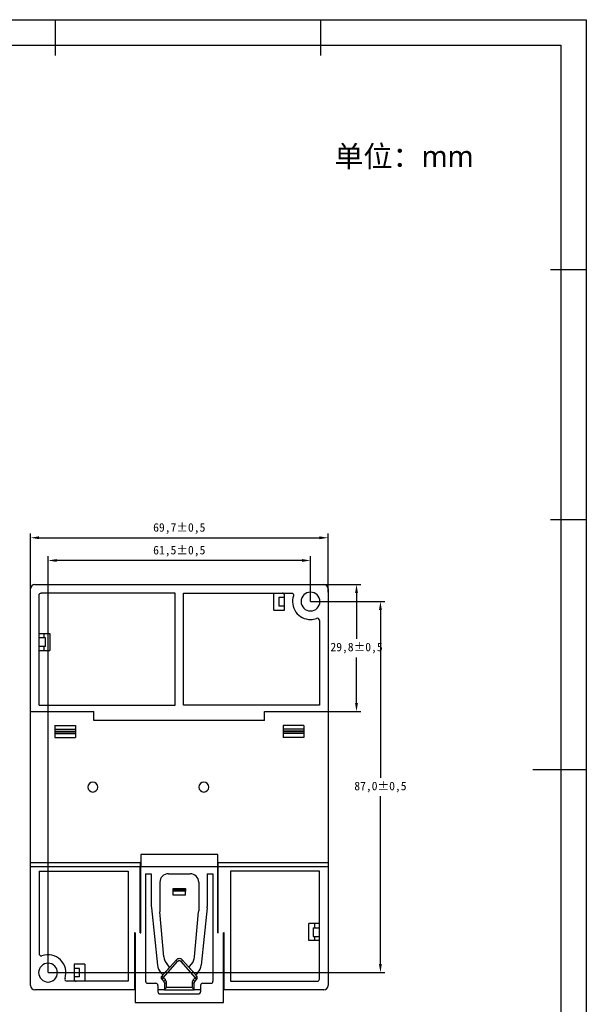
# Model space of a CAD drawing. Header units: millimetres. Extents: x 844 to 1341, y 0 to 352.
# Tile 11 of 11: x 1208 to 1341, y 121 to 352. Entities that reach past the tile are written whole.
import ezdxf

# ---------------------------------------------------------------- set-up
doc = ezdxf.new("R2010")
doc.units = ezdxf.units.MM
doc.header["$LTSCALE"] = 2
doc.header["$PDSIZE"] = -1
doc.layers.add('HMI-D4', color=250, linetype='Continuous')
doc.styles.add('样式 1', font='simhei.ttf', dxfattribs={"height": 1.8})
doc.dimstyles.new('ISO-25', dxfattribs={"dimtxt": 2.5, "dimasz": 2.5, "dimexe": 1.25, "dimexo": 0.625, "dimtad": 1, "dimtxsty": 'Standard', "dimcen": 2.5, "dimadec": 0, "dimazin": 0, "dimtfac": 1, "dimtmove": 0, "dimatfit": 3, "dimfxl": 1, "dimarcsym": 0})

# ---------------------------------------------------------------- blocks, each defined once
blk = doc.blocks.new('*D17')
at = {"layer": 'Defpoints', "color": 0}
for p in [(1280.6, 230.34), (1210.9, 217.57), (1280.6, 217.57)]:
    blk.add_point(p, dxfattribs=at)
at = {"layer": 'HMI-D4', "color": 0, "lineweight": -2}
for p, q in [((1210.9, 217.57), (1210.9, 231.34)), ((1280.6, 217.57), (1280.6, 231.34)), ((1212.9, 230.34), (1278.6, 230.34))]:
    blk.add_line(p, q, dxfattribs=at)
at = {"layer": 'HMI-D4', "color": 0}
for points in [[(1212.9, 230.67), (1212.9, 230), (1210.9, 230.34)], [(1278.6, 230.67), (1278.6, 230), (1280.6, 230.34)]]:
    blk.add_solid(points, dxfattribs=at)
at = {"layer": 'HMI-D4', "color": 0, "insert": (1245.75, 232.5), "char_height": 2, "attachment_point": 5}
blk.add_mtext('69,7±0,5', dxfattribs=at)
blk = doc.blocks.new('*D18')
at = {"layer": 'Defpoints', "color": 0}
for p in [(1277.93, 219.38), (1287.28, 219.38), (1280.6, 189.58)]:
    blk.add_point(p, dxfattribs=at)
at = {"layer": 'HMI-D4', "color": 0, "lineweight": -2}
for p, q in [((1277.93, 219.38), (1288.28, 219.38)), ((1287.28, 217.38), (1287.28, 206.63)), ((1287.28, 191.58), (1287.28, 202.3)), ((1280.6, 189.58), (1288.28, 189.58))]:
    blk.add_line(p, q, dxfattribs=at)
at = {"layer": 'HMI-D4', "color": 0}
for points in [[(1286.94, 217.38), (1287.61, 217.38), (1287.28, 219.38)], [(1286.94, 191.58), (1287.61, 191.58), (1287.28, 189.58)]]:
    blk.add_solid(points, dxfattribs=at)
at = {"layer": 'HMI-D4', "color": 0, "insert": (1287.28, 204.47), "char_height": 2, "attachment_point": 5}
blk.add_mtext('29,8±0,5', dxfattribs=at)
blk = doc.blocks.new('*D19')
at = {"layer": 'Defpoints', "color": 0}
for p in [(1215, 225.01), (1276.5, 215.38), (1215, 128.38)]:
    blk.add_point(p, dxfattribs=at)
at = {"layer": 'HMI-D4', "color": 0, "lineweight": -2}
for p, q in [((1215, 128.38), (1215, 226.01)), ((1274.5, 225.01), (1217, 225.01)), ((1276.5, 215.38), (1276.5, 226.01))]:
    blk.add_line(p, q, dxfattribs=at)
at = {"layer": 'HMI-D4', "color": 0}
for points in [[(1217, 225.34), (1217, 224.68), (1215, 225.01)], [(1274.5, 225.34), (1274.5, 224.68), (1276.5, 225.01)]]:
    blk.add_solid(points, dxfattribs=at)
at = {"layer": 'HMI-D4', "color": 0, "insert": (1245.75, 227.18), "char_height": 2, "attachment_point": 5}
blk.add_mtext('61,5±0,5', dxfattribs=at)
blk = doc.blocks.new('*D20')
at = {"layer": 'Defpoints', "color": 0}
for p in [(1276.5, 215.38), (1215, 128.38), (1292.88, 128.38)]:
    blk.add_point(p, dxfattribs=at)
at = {"layer": 'HMI-D4', "color": 0, "lineweight": -2}
for p, q in [((1276.5, 215.38), (1293.88, 215.38)), ((1292.88, 213.38), (1292.88, 174.05)), ((1292.88, 130.38), (1292.88, 169.72)), ((1215, 128.38), (1293.88, 128.38))]:
    blk.add_line(p, q, dxfattribs=at)
at = {"layer": 'HMI-D4', "color": 0}
for points in [[(1292.54, 213.38), (1293.21, 213.38), (1292.88, 215.38)], [(1292.54, 130.38), (1293.21, 130.38), (1292.88, 128.38)]]:
    blk.add_solid(points, dxfattribs=at)
at = {"layer": 'HMI-D4', "color": 0, "insert": (1292.88, 171.88), "char_height": 2, "attachment_point": 5}
blk.add_mtext('87,0±0,5', dxfattribs=at)

msp = doc.modelspace()

# ---------------------------------------------------------------- linework, layer by layer
at = {"color": 7, "linetype": 'Continuous', "lineweight": 25}
for p, q in [((1211.9, 219.38), (1279.6, 219.38)), ((1210.9, 189.58), (1210.9, 218.38)), ((1244.75, 217.38), (1213.4, 217.38)), ((1244.75, 191.09), (1244.75, 217.38)), ((1246.75, 191.09), (1246.75, 217.38)), ((1246.75, 217.38), (1272.04, 217.38)), ((1267.9, 213.38), (1267.9, 217.38)), ((1276.53, 217.58), (1276.46, 217.58)), ((1280.6, 218.38), (1280.6, 189.58)), ((1280.6, 218.38), (1280.6, 207.66)), ((1212.9, 191.09), (1212.9, 216.89)), ((1269.1, 216.38), (1270.4, 216.38)), ((1269.1, 216.38), (1269.1, 214.38)), ((1270.4, 213.38), (1270.4, 216.88)), ((1267.9, 213.38), (1270.4, 213.38)), ((1269.1, 214.38), (1270.4, 214.38)), ((1278.6, 210.97), (1278.6, 191.09)), ((1212.9, 207.88), (1215.4, 207.88)), ((1214.1, 206.88), (1214.1, 207.88)), ((1215.4, 207.88), (1215.4, 203.88)), ((1214.4, 206.88), (1212.9, 206.88)), ((1214.4, 204.88), (1214.4, 206.88)), ((1280.6, 207.66), (1280.6, 205.29)), ((1214.4, 204.88), (1212.9, 204.88)), ((1212.9, 203.88), (1215.4, 203.88)), ((1214.1, 203.88), (1214.1, 204.88)), ((1214.1, 203.93), (1214.15, 203.88)), ((1280.6, 205.29), (1280.6, 197.58)), ((1210.9, 189.58), (1225.75, 189.58)), ((1210.9, 154.18), (1210.9, 189.58)), ((1212.9, 191.09), (1244.75, 191.09)), ((1225.75, 187.48), (1225.75, 189.58)), ((1278.6, 191.09), (1246.75, 191.09)), ((1265.75, 187.48), (1265.75, 189.58)), ((1265.75, 189.58), (1280.6, 189.58)), ((1280.6, 189.58), (1280.6, 154.18)), ((1265.75, 187.48), (1225.75, 187.48)), ((1216.6, 186.33), (1221.4, 186.33)), ((1216.6, 186.33), (1216.6, 185.45)), ((1216.6, 185.45), (1221.4, 185.45)), ((1216.6, 185.45), (1216.6, 185)), ((1216.6, 185), (1216.6, 184.87)), ((1216.6, 185), (1221.4, 185)), ((1216.6, 184.87), (1221.4, 184.87)), ((1216.6, 184.87), (1216.6, 184.42)), ((1221.4, 186.33), (1221.4, 185.45)), ((1221.4, 185.45), (1221.4, 185)), ((1221.4, 185), (1221.4, 184.87)), ((1221.4, 184.87), (1221.4, 184.42)), ((1274.9, 186.33), (1270.1, 186.33)), ((1270.1, 186.33), (1270.1, 185.45)), ((1274.9, 185.45), (1270.1, 185.45)), ((1270.1, 185.45), (1270.1, 185)), ((1270.1, 185), (1270.1, 184.87)), ((1274.9, 185), (1270.1, 185)), ((1270.1, 184.87), (1270.1, 184.42)), ((1274.9, 184.87), (1270.1, 184.87)), ((1274.9, 186.33), (1274.9, 185.45)), ((1274.9, 185.45), (1274.9, 185)), ((1274.9, 185), (1274.9, 184.87)), ((1274.9, 184.87), (1274.9, 184.42)), ((1216.6, 184.42), (1221.4, 184.42)), ((1216.6, 184.42), (1216.6, 183.53)), ((1216.6, 183.53), (1221.4, 183.53)), ((1221.4, 184.42), (1221.4, 183.53)), ((1274.9, 184.42), (1270.1, 184.42)), ((1270.1, 184.42), (1270.1, 183.53)), ((1274.9, 183.53), (1270.1, 183.53)), ((1274.9, 184.42), (1274.9, 183.53)), ((1254.75, 156.08), (1236.75, 156.08)), ((1236.75, 156.08), (1236.75, 153.28)), ((1254.75, 153.28), (1254.75, 156.08)), ((1210.9, 154.18), (1236.6, 154.18)), ((1210.9, 153.18), (1210.9, 154.18)), ((1236.6, 153.18), (1210.9, 153.18)), ((1210.9, 125.38), (1210.9, 153.18)), ((1236.6, 154.18), (1236.6, 153.18)), ((1236.75, 154.18), (1236.6, 154.18)), ((1236.6, 137.68), (1236.6, 153.18)), ((1236.75, 137.68), (1236.75, 153.28)), ((1236.75, 153.28), (1254.75, 153.28)), ((1254.9, 154.18), (1254.75, 154.18)), ((1254.75, 137.68), (1254.75, 153.28)), ((1254.9, 153.18), (1254.9, 154.18)), ((1254.9, 154.18), (1280.6, 154.18)), ((1254.9, 137.68), (1254.9, 153.18)), ((1280.6, 153.18), (1254.9, 153.18)), ((1280.6, 154.18), (1280.6, 153.18)), ((1280.6, 153.18), (1280.6, 125.38)), ((1212.9, 152.18), (1233.75, 152.18)), ((1212.9, 152.18), (1212.9, 132.8)), ((1233.75, 152.18), (1233.75, 126.38)), ((1237.85, 151.58), (1239.2, 151.58)), ((1237.85, 151.58), (1237.85, 126.38)), ((1239.2, 151.58), (1239.2, 143.89)), ((1243.2, 151.58), (1248.3, 151.58)), ((1252.3, 151.58), (1253.65, 151.58)), ((1252.3, 151.58), (1252.3, 143.89)), ((1253.65, 151.58), (1253.65, 126.38)), ((1278.6, 152.18), (1257.75, 152.18)), ((1257.75, 152.18), (1257.75, 126.38)), ((1278.6, 126.88), (1278.6, 152.18)), ((1241.2, 149.58), (1241.2, 142.89)), ((1244.3, 148.08), (1247.2, 148.08)), ((1244.3, 147.83), (1244.3, 148.08)), ((1244.3, 147.83), (1247.2, 147.83)), ((1244.3, 147.68), (1244.3, 147.83)), ((1247.2, 148.08), (1247.2, 147.83)), ((1247.2, 147.83), (1247.2, 147.68)), ((1250.3, 149.58), (1250.3, 142.89)), ((1210.9, 138.48), (1210.9, 146.19)), ((1244.3, 147.68), (1247.2, 147.68)), ((1244.3, 147.47), (1244.3, 147.68)), ((1247.2, 147.47), (1244.3, 147.47)), ((1244.3, 146.58), (1244.3, 147.47)), ((1247.2, 146.58), (1244.3, 146.58)), ((1247.2, 147.68), (1247.2, 147.47)), ((1247.2, 146.58), (1247.2, 147.47)), ((1239.21, 143.57), (1240.64, 130.11)), ((1252.28, 143.57), (1250.86, 130.11)), ((1242.15, 132.07), (1241.21, 142.62)), ((1249.34, 132.07), (1250.28, 142.62)), ((1278.6, 139.88), (1276.1, 139.88)), ((1276.1, 135.88), (1276.1, 139.88)), ((1277.1, 138.88), (1278.6, 138.88)), ((1277.1, 138.88), (1277.1, 136.88)), ((1277.4, 139.84), (1277.35, 139.88)), ((1277.4, 139.88), (1277.4, 138.88)), ((1210.9, 136.11), (1210.9, 138.48)), ((1235.4, 137.68), (1235.25, 137.68)), ((1235.25, 137.68), (1235.25, 124.38)), ((1235.4, 137.68), (1235.4, 121.38)), ((1236.6, 137.68), (1236.75, 137.68)), ((1254.75, 137.68), (1254.9, 137.68)), ((1256.25, 137.68), (1256.1, 137.68)), ((1256.1, 121.38), (1256.1, 137.68)), ((1256.25, 124.38), (1256.25, 137.68)), ((1277.1, 136.88), (1278.6, 136.88)), ((1277.4, 136.88), (1277.4, 135.88)), ((1210.9, 125.38), (1210.9, 136.11)), ((1278.6, 135.88), (1276.1, 135.88)), ((1223.6, 130.38), (1221.1, 130.38)), ((1221.1, 130.38), (1221.1, 126.88)), ((1222.4, 129.38), (1221.1, 129.38)), ((1222.4, 127.38), (1222.4, 129.38)), ((1223.6, 130.38), (1223.6, 126.38)), ((1245, 131.34), (1241.64, 127.54)), ((1242.01, 127.2), (1245.37, 131.01)), ((1242.04, 128.03), (1243.37, 129.54)), ((1243.37, 129.8), (1242.89, 130.35)), ((1245, 131.34), (1245.37, 131.01)), ((1246.12, 131.01), (1246.5, 131.34)), ((1246.12, 131.01), (1249.48, 127.2)), ((1249.85, 127.54), (1246.5, 131.34)), ((1248.12, 129.8), (1248.61, 130.35)), ((1249.45, 128.03), (1248.12, 129.54)), ((1222.4, 127.38), (1221.1, 127.38)), ((1241.38, 128.42), (1241.74, 128.02)), ((1241.64, 127.54), (1242.01, 127.2)), ((1241.64, 126.87), (1242.01, 127.2)), ((1242.5, 126.66), (1242.01, 127.2)), ((1249.48, 127.2), (1249, 126.66)), ((1249.48, 127.2), (1249.85, 127.54)), ((1249.48, 127.2), (1249.85, 126.87)), ((1250.11, 128.42), (1249.75, 128.02)), ((1214.96, 126.18), (1215.03, 126.18)), ((1233.75, 126.38), (1219.45, 126.38)), ((1238.35, 125.88), (1240.25, 125.88)), ((1240.75, 125.38), (1240.75, 123.88)), ((1241.64, 126.87), (1242.12, 126.33)), ((1242.12, 126.33), (1242.5, 126.66)), ((1242.25, 126), (1242.25, 124.38)), ((1242.25, 126), (1242.75, 126)), ((1242.75, 124.88), (1242.75, 126)), ((1248.75, 124.88), (1242.75, 124.88)), ((1248.75, 126), (1248.75, 124.88)), ((1248.75, 126), (1249.25, 126)), ((1249, 126.66), (1249.37, 126.33)), ((1249.25, 124.38), (1249.25, 126)), ((1249.37, 126.33), (1249.85, 126.87)), ((1250.75, 125.38), (1250.75, 123.88)), ((1251.25, 125.88), (1253.15, 125.88)), ((1257.75, 126.38), (1278.1, 126.38)), ((1235.25, 124.38), (1211.9, 124.38)), ((1235.4, 124.38), (1235.25, 124.38)), ((1242.25, 124.38), (1240.75, 124.38)), ((1241.25, 123.38), (1250.25, 123.38)), ((1242.25, 124.38), (1249.25, 124.38)), ((1250.75, 124.38), (1249.25, 124.38)), ((1256.25, 124.38), (1256.1, 124.38)), ((1279.6, 124.38), (1256.25, 124.38)), ((1235.4, 121.38), (1256.1, 121.38))]:
    msp.add_line(p, q, dxfattribs=at)
at = {"color": 8, "linetype": 'Continuous', "lineweight": 25}
for p, q in [((1280.6, 207.66), (1280.6, 207.66)), ((1280.6, 205.29), (1280.6, 205.29)), ((1280.6, 197.58), (1280.6, 197.58)), ((1210.9, 146.19), (1210.9, 146.19)), ((1210.9, 138.48), (1210.9, 138.48)), ((1210.9, 136.11), (1210.9, 136.11))]:
    msp.add_line(p, q, dxfattribs=at)
at = {"color": 7, "linetype": 'Continuous', "lineweight": 25}
for centre, radius, start, end in [((1211.9, 218.38), 1, 90, 180), ((1279.6, 218.38), 1, 0, 90), ((1269.9, 216.88), 0.5, 0, 90), ((1276.5, 215.38), 2.2, 90, 270), ((1276.5, 215.38), 2.2, 270, 90), ((1276.5, 215.38), 4.2, 161.3266, 270), ((1276.5, 215.38), 4.2, 270, 289.9028), ((1278.1, 210.97), 0.5, 0, 109.9028), ((1225.5, 171.88), 1.15, 0, 180), ((1225.5, 171.88), 1.15, 180, 0), ((1251.5, 171.88), 1.15, 90, 270), ((1251.5, 171.88), 1.15, 270, 90), ((1243.2, 149.58), 2, 90, 180), ((1248.3, 149.58), 2, 0, 90), ((1242.2, 143.89), 3, 180, 186.034), ((1249.3, 143.89), 3, 353.966, 0), ((1244.2, 142.89), 3, 180, 185.0932), ((1247.3, 142.89), 3, 354.9068, 0), ((1213.4, 132.8), 0.5, 180, 270), ((1213.4, 132.8), 0.5, 270, 289.9028), ((1215, 128.38), 4.2, 341.3885, 109.9028), ((1245.14, 132.33), 3, 185.0932, 221.4237), ((1245.75, 130.67), 1, 90, 138.5383), ((1245.75, 130.67), 1, 41.4617, 90), ((1246.36, 132.33), 3, 318.5763, 354.9068), ((1215, 128.38), 2.2, 90, 270), ((1215, 128.38), 2.2, 270, 90), ((1243.62, 130.42), 3, 186.034, 221.8175), ((1243.22, 129.67), 0.2, 318.5383, 41.4237), ((1245.75, 130.67), 0.5, 41.4617, 138.5383), ((1248.27, 129.67), 0.2, 138.5763, 221.4617), ((1247.87, 130.42), 3, 318.1825, 353.966), ((1219.45, 126.88), 0.5, 161.3885, 270), ((1242.01, 127.2), 0.5, 138.5383, 221.4237), ((1241.89, 128.16), 0.2, 221.8175, 270), ((1241.89, 128.16), 0.2, 270, 318.5383), ((1249.6, 128.16), 0.2, 221.4617, 270), ((1249.6, 128.16), 0.2, 270, 318.1825), ((1249.48, 127.2), 0.5, 318.5763, 41.4617), ((1211.9, 125.38), 1, 180, 270), ((1221.6, 126.88), 0.5, 180, 270), ((1238.35, 126.38), 0.5, 180, 270), ((1240.25, 125.38), 0.5, 0, 90), ((1241.75, 126), 0.5, 0, 41.4237), ((1241.75, 126), 1, 0, 41.4237), ((1249.75, 126), 1, 138.5763, 180), ((1249.75, 126), 0.5, 138.5763, 180), ((1251.25, 125.38), 0.5, 90, 180), ((1253.15, 126.38), 0.5, 270, 0), ((1278.1, 126.88), 0.5, 270, 0), ((1279.6, 125.38), 1, 270, 0), ((1241.25, 123.88), 0.5, 180, 270), ((1250.25, 123.88), 0.5, 270, 0)]:
    msp.add_arc(centre, radius, start, end, dxfattribs=at)
for points in [[(1212.9, 216.89), (1212.9, 217.16), (1213.12, 217.38), (1213.4, 217.38)], [(1272.04, 217.38), (1272.39, 217.38), (1272.63, 217.05), (1272.52, 216.73)]]:
    msp.add_open_spline(points, degree=3, dxfattribs=at)
for points in [[(1242.25, 124.38), (1242.25, 124.38), (1242.26, 124.4), (1242.31, 124.44), (1242.34, 124.48), (1242.44, 124.58), (1242.5, 124.64), (1242.62, 124.76), (1242.69, 124.83), (1242.75, 124.88)], [(1248.75, 124.88), (1248.81, 124.83), (1248.87, 124.76), (1248.99, 124.64), (1249.05, 124.58), (1249.15, 124.48), (1249.19, 124.44), (1249.24, 124.4), (1249.25, 124.38), (1249.25, 124.38)]]:
    msp.add_open_spline(points, degree=3, knots=[0, 0, 0, 0, 0.25, 0.25, 0.5, 0.5, 0.75, 0.75, 1, 1, 1, 1], dxfattribs=at)
at = {"layer": 'HMI-D4', "color": 0}
for points in [[(1341.11, 351.8), (1341.11, 0), (843.57, 0), (843.57, 351.8)], [(1335.11, 345.8), (1335.11, 6), (849.57, 6), (849.57, 345.8)]]:
    msp.add_lwpolyline(points, close=True, dxfattribs=at)
for points in [[(1216.73, 343.42), (1216.73, 351.8)], [(1278.92, 343.42), (1278.92, 351.8)], [(1341.11, 293.16), (1332.74, 293.16)], [(1341.11, 234.53), (1332.74, 234.53)], [(1341.11, 175.9), (1328.55, 175.9)]]:
    msp.add_lwpolyline(points, dxfattribs=at)

# ---------------------------------------------------------------- texts
at = {"insert": (1282.07, 322.25), "char_height": 5, "width": 77.1577, "attachment_point": 1, "style": '样式 1'}
msp.add_mtext('{\\fMicrosoft YaHei|b0|i0|c134|p34;单位：mm}', dxfattribs=at)

# ---------------------------------------------------------------- dimensions: what is measured, and where the dimension line sits
at = {"layer": 'HMI-D4', "color": 0}
for base, p1, p2, picture, middle in [((1280.6, 230.34), (1210.9, 217.57), (1280.6, 217.57), '*D17', (1245.75, 232.5)), ((1215, 225.01), (1276.5, 215.38), (1215, 128.38), '*D19', (1245.75, 227.18))]:
    dim = msp.add_linear_dim(base=base, p1=p1, p2=p2, dimstyle='ISO-25', override={"dimtxt": 2, "dimasz": 2, "dimexe": 1, "dimexo": 0, "dimgap": 1, "dimtih": 1, "dimtoh": 1, "dimdec": 1, "dimzin": 0, "dimadec": 2, "dimtol": 1, "dimtp": 0.5, "dimtm": 0.5, "dimtdec": 1, "dimtzin": 0}, dxfattribs=at)
    dim.commit()
    dim.dimension.update_dxf_attribs({"geometry": picture, "text_midpoint": middle})
dim = msp.add_linear_dim(base=(1287.28, 219.38), p1=(1280.6, 189.58), p2=(1277.93, 219.38), angle=90, dimstyle='ISO-25', override={"dimtxt": 2, "dimasz": 2, "dimexe": 1, "dimexo": 0, "dimgap": 1, "dimtih": 1, "dimtoh": 1, "dimdec": 1, "dimzin": 0, "dimadec": 2, "dimtol": 1, "dimtp": 0.5, "dimtm": 0.5, "dimtdec": 1, "dimtzin": 0}, dxfattribs=at)
dim.commit()
dim.dimension.update_dxf_attribs({"geometry": '*D18', "text_midpoint": (1287.28, 204.47), "dimtype": 160})
dim = msp.add_linear_dim(base=(1292.88, 128.38), p1=(1276.5, 215.38), p2=(1215, 128.38), angle=90, dimstyle='ISO-25', override={"dimtxt": 2, "dimasz": 2, "dimexe": 1, "dimexo": 0, "dimgap": 1, "dimtih": 1, "dimtoh": 1, "dimdec": 1, "dimzin": 0, "dimadec": 2, "dimtol": 1, "dimtp": 0.5, "dimtm": 0.5, "dimtdec": 1, "dimtzin": 0}, dxfattribs=at)
dim.commit()
dim.dimension.update_dxf_attribs({"geometry": '*D20', "text_midpoint": (1292.88, 171.88)})

doc.saveas('drawing.dxf')
